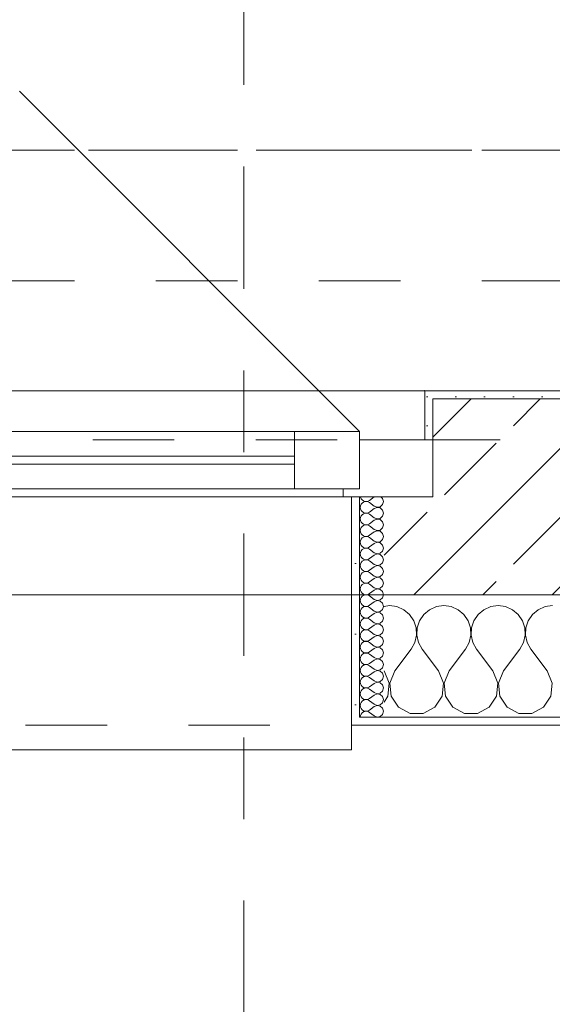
# Model space of a CAD drawing. Header units: metres. Extents: x -4 to 100, y -11 to 17.
# Tile 102 of 256: x 10.213 to 10.866, y -0.497 to 0.71. Entities that reach past the tile are written whole.
import ezdxf

# ---------------------------------------------------------------- set-up
doc = ezdxf.new("R2010")
doc.units = ezdxf.units.M
doc.header["$MEASUREMENT"] = 0
for name, pattern in [('Achse', [0.2, 0.1, -0.05, 0, -0.05]), ('Schnittlinie', [0.3, 0.15, -0.075, 0, -0.075]), ('Strichlinie doppelt', [0.546806, 0.264583, -0.105833, 0.070556, -0.105833]), ('Strichlinie eng', [0.115, 0.075, -0.04]), ('Untersicht', [0.1, 0.075, -0.025])]:
    doc.linetypes.add(name, pattern=pattern)
for name, color, linetype in [('152 - Bemaßung_ Beschriftung.Ausbau', 7, 'Continuous'), ('201a - Marker.Schnitt - optisch Grundriss', 7, 'Continuous'), ('451 - Universal.Achsen Raster', 7, 'Continuous'), ('603 - Struktur.Bodenplatte_ Decke Roh', 7, 'Continuous'), ('604 - Struktur.Wand Aussen', 7, 'Continuous'), ('608 - Struktur.Träger', 7, 'Continuous'), ('650 - Abdeckung.Fußboden Aufbau', 7, 'Continuous'), ('Neubau_653 - Abdeckung.TB Verkofferung', 7, 'Continuous')]:
    doc.layers.add(name, color=color, linetype=linetype)
doc.styles.add('ERSTELLTER_STIL_2', font='txt')
doc.dimstyles.new('ERSTELLTER_STIL__5', dxfattribs={"dimtxt": 0.1, "dimasz": 0.0532, "dimexe": 0.18, "dimexo": 0.0625, "dimgap": 0, "dimtad": 1, "dimtih": 1, "dimtoh": 1, "dimzin": 0, "dimdsep": 46, "dimtxsty": 'ERSTELLTER_STIL_2', "dimblk": 'ARROWHEAD_2', "dimblk1": 'ARROWHEAD_2', "dimblk2": 'ARROWHEAD_2', "dimcen": 0.09, "dimse1": 1, "dimse2": 1, "dimclrd": 7, "dimclre": 7, "dimclrt": 7, "dimazin": 0, "dimtfac": 1, "dimtdec": 4, "dimtmove": 0, "dimatfit": 3, "dimfxl": 1, "dimtolj": 1, "dimtzin": 0, "dimarcsym": 0})
pattern_1 = [(0, (0, 0), (0, 0.08660254), [0, -0.05]), (0, (0.025, 0.0433), (0, 0.08660254), [0, -0.05])]
pattern_2 = [(45, (0, 0), (-0.01767767, 0.01767767), [0, -0.025])]

# ---------------------------------------------------------------- blocks, each defined once
blk = doc.blocks.new('*X120')
at = {"layer": '604 - Struktur.Wand Aussen', "color": 7, "linetype": 'Continuous', "lineweight": 5}
for p, q in [((10.6667, -0.0083), (10.66, -0.0093)), ((10.6758, -0.0096), (10.6667, -0.0083)), ((10.6842, -0.0133), (10.6758, -0.0096)), ((10.7242, -0.0096), (10.7158, -0.0133)), ((10.7333, -0.0083), (10.7242, -0.0096)), ((10.7424, -0.0096), (10.7333, -0.0083)), ((10.7509, -0.0133), (10.7424, -0.0096)), ((10.7909, -0.0096), (10.7825, -0.0133)), ((10.8, -0.0083), (10.7909, -0.0096)), ((10.8091, -0.0096), (10.8, -0.0083)), ((10.8175, -0.0133), (10.8091, -0.0096)), ((10.8576, -0.0096), (10.8491, -0.0133)), ((10.8667, -0.0083), (10.8576, -0.0096)), ((10.6913, -0.0192), (10.6842, -0.0133)), ((10.6965, -0.0268), (10.6913, -0.0192)), ((10.7087, -0.0192), (10.7035, -0.0268)), ((10.7158, -0.0133), (10.7087, -0.0192)), ((10.7579, -0.0192), (10.7509, -0.0133)), ((10.7631, -0.0268), (10.7579, -0.0192)), ((10.7754, -0.0192), (10.7702, -0.0268)), ((10.7825, -0.0133), (10.7754, -0.0192)), ((10.8246, -0.0192), (10.8175, -0.0133)), ((10.8298, -0.0268), (10.8246, -0.0192)), ((10.8421, -0.0192), (10.8369, -0.0268)), ((10.8491, -0.0133), (10.8421, -0.0192)), ((10.6994, -0.0355), (10.6965, -0.0268)), ((10.6999, -0.0447), (10.6994, -0.0355)), ((10.7006, -0.0355), (10.7001, -0.0447)), ((10.7035, -0.0268), (10.7006, -0.0355)), ((10.7661, -0.0355), (10.7631, -0.0268)), ((10.7665, -0.0447), (10.7661, -0.0355)), ((10.7672, -0.0355), (10.7668, -0.0447)), ((10.7702, -0.0268), (10.7672, -0.0355)), ((10.8328, -0.0355), (10.8298, -0.0268)), ((10.8332, -0.0447), (10.8328, -0.0355)), ((10.8339, -0.0355), (10.8335, -0.0447)), ((10.8369, -0.0268), (10.8339, -0.0355)), ((10.6978, -0.0536), (10.6999, -0.0447)), ((10.7001, -0.0447), (10.7022, -0.0536)), ((10.7645, -0.0536), (10.7665, -0.0447)), ((10.7668, -0.0447), (10.7689, -0.0536)), ((10.8311, -0.0536), (10.8332, -0.0447)), ((10.8335, -0.0447), (10.8355, -0.0536)), ((10.6933, -0.0617), (10.6978, -0.0536)), ((10.7022, -0.0536), (10.7067, -0.0617)), ((10.76, -0.0617), (10.7645, -0.0536)), ((10.7689, -0.0536), (10.7733, -0.0617)), ((10.8267, -0.0617), (10.8311, -0.0536)), ((10.8355, -0.0536), (10.84, -0.0617)), ((10.6733, -0.0883), (10.6933, -0.0617)), ((10.7267, -0.0883), (10.7067, -0.0617)), ((10.74, -0.0883), (10.76, -0.0617)), ((10.7933, -0.0883), (10.7733, -0.0617)), ((10.8067, -0.0883), (10.8267, -0.0617)), ((10.86, -0.0883), (10.84, -0.0617)), ((10.6663, -0.1033), (10.66, -0.0883)), ((10.6733, -0.0883), (10.667, -0.1033)), ((10.733, -0.1033), (10.7267, -0.0883)), ((10.74, -0.0883), (10.7337, -0.1033)), ((10.7996, -0.1033), (10.7933, -0.0883)), ((10.8067, -0.0883), (10.8004, -0.1033)), ((10.8663, -0.1033), (10.86, -0.0883)), ((10.6648, -0.1195), (10.6663, -0.1033)), ((10.667, -0.1033), (10.6686, -0.1195)), ((10.7314, -0.1195), (10.733, -0.1033)), ((10.7337, -0.1033), (10.7352, -0.1195)), ((10.7981, -0.1195), (10.7996, -0.1033)), ((10.8004, -0.1033), (10.8019, -0.1195)), ((10.8648, -0.1195), (10.8663, -0.1033)), ((10.66, -0.1266), (10.6648, -0.1195)), ((10.6686, -0.1195), (10.6776, -0.133)), ((10.7224, -0.133), (10.7314, -0.1195)), ((10.7352, -0.1195), (10.7442, -0.133)), ((10.7891, -0.133), (10.7981, -0.1195)), ((10.8019, -0.1195), (10.8109, -0.133)), ((10.8558, -0.133), (10.8648, -0.1195)), ((10.6776, -0.133), (10.6919, -0.1407)), ((10.6919, -0.1407), (10.7081, -0.1407)), ((10.7081, -0.1407), (10.7224, -0.133)), ((10.7442, -0.133), (10.7585, -0.1407)), ((10.7585, -0.1407), (10.7748, -0.1407)), ((10.7748, -0.1407), (10.7891, -0.133)), ((10.8109, -0.133), (10.8252, -0.1407)), ((10.8252, -0.1407), (10.8415, -0.1407)), ((10.8415, -0.1407), (10.8558, -0.133))]:
    blk.add_line(p, q, dxfattribs=at)
blk = doc.blocks.new('*X150')
at = {"layer": '604 - Struktur.Wand Aussen', "color": 7, "linetype": 'Continuous', "lineweight": 5}
for p, q in [((10.6309, 0.125), (10.631, 0.1245)), ((10.631, 0.1245), (10.6318, 0.1227)), ((10.6318, 0.1227), (10.633, 0.1212)), ((10.633, 0.1212), (10.6347, 0.12)), ((10.6404, 0.1198), (10.6421, 0.1207)), ((10.6479, 0.125), (10.6421, 0.1207)), ((10.6582, 0.123), (10.6561, 0.125)), ((10.6593, 0.1193), (10.6582, 0.123)), ((10.631, 0.1141), (10.6307, 0.1121)), ((10.6307, 0.1121), (10.631, 0.1102)), ((10.6318, 0.1159), (10.631, 0.1141)), ((10.631, 0.1102), (10.6318, 0.1084)), ((10.633, 0.1174), (10.6318, 0.1159)), ((10.6347, 0.1185), (10.633, 0.1174)), ((10.6347, 0.12), (10.6365, 0.1194)), ((10.6365, 0.1192), (10.6347, 0.1185)), ((10.6365, 0.1194), (10.6385, 0.1193)), ((10.6385, 0.1193), (10.6365, 0.1192)), ((10.6385, 0.1193), (10.6404, 0.1198)), ((10.6404, 0.1188), (10.6385, 0.1193)), ((10.6421, 0.1179), (10.6404, 0.1188)), ((10.6479, 0.1136), (10.6421, 0.1179)), ((10.6479, 0.1107), (10.6421, 0.1064)), ((10.6479, 0.1136), (10.6515, 0.1122)), ((10.6515, 0.1121), (10.6479, 0.1107)), ((10.6515, 0.1122), (10.6553, 0.1129)), ((10.6553, 0.1114), (10.6515, 0.1121)), ((10.6553, 0.1129), (10.6582, 0.1155)), ((10.6582, 0.1088), (10.6553, 0.1114)), ((10.6582, 0.1155), (10.6593, 0.1193)), ((10.6593, 0.105), (10.6582, 0.1088)), ((10.631, 0.0998), (10.6307, 0.0979)), ((10.6307, 0.0979), (10.631, 0.0959)), ((10.6318, 0.1016), (10.631, 0.0998)), ((10.6318, 0.1084), (10.633, 0.1069)), ((10.633, 0.1031), (10.6318, 0.1016)), ((10.633, 0.1069), (10.6347, 0.1058)), ((10.6347, 0.1042), (10.633, 0.1031)), ((10.6347, 0.1058), (10.6365, 0.1051)), ((10.6365, 0.1049), (10.6347, 0.1042)), ((10.6365, 0.1051), (10.6385, 0.105)), ((10.6385, 0.105), (10.6365, 0.1049)), ((10.6385, 0.105), (10.6404, 0.1055)), ((10.6404, 0.1045), (10.6385, 0.105)), ((10.6404, 0.1055), (10.6421, 0.1064)), ((10.6421, 0.1036), (10.6404, 0.1045)), ((10.6479, 0.0993), (10.6421, 0.1036)), ((10.6479, 0.0993), (10.6515, 0.0979)), ((10.6515, 0.0978), (10.6479, 0.0964)), ((10.6515, 0.0979), (10.6553, 0.0986)), ((10.6553, 0.0971), (10.6515, 0.0978)), ((10.6553, 0.0986), (10.6582, 0.1012)), ((10.6582, 0.0945), (10.6553, 0.0971)), ((10.6582, 0.1012), (10.6593, 0.105)), ((10.631, 0.0855), (10.6307, 0.0836)), ((10.631, 0.0959), (10.6318, 0.0941)), ((10.6318, 0.0873), (10.631, 0.0855)), ((10.6318, 0.0941), (10.633, 0.0926)), ((10.633, 0.0888), (10.6318, 0.0873)), ((10.633, 0.0926), (10.6347, 0.0915)), ((10.6347, 0.09), (10.633, 0.0888)), ((10.6347, 0.0915), (10.6365, 0.0908)), ((10.6365, 0.0906), (10.6347, 0.09)), ((10.6365, 0.0908), (10.6385, 0.0907)), ((10.6385, 0.0907), (10.6365, 0.0906)), ((10.6385, 0.0907), (10.6404, 0.0912)), ((10.6404, 0.0902), (10.6385, 0.0907)), ((10.6404, 0.0912), (10.6421, 0.0921)), ((10.6421, 0.0893), (10.6404, 0.0902)), ((10.6479, 0.0964), (10.6421, 0.0921)), ((10.6479, 0.085), (10.6421, 0.0893)), ((10.6479, 0.085), (10.6515, 0.0836)), ((10.6553, 0.0843), (10.6582, 0.087)), ((10.6593, 0.0907), (10.6582, 0.0945)), ((10.6582, 0.087), (10.6593, 0.0907)), ((10.6307, 0.0836), (10.631, 0.0816)), ((10.631, 0.0816), (10.6318, 0.0798)), ((10.6318, 0.073), (10.631, 0.0712)), ((10.6318, 0.0798), (10.633, 0.0783)), ((10.633, 0.0746), (10.6318, 0.073)), ((10.633, 0.0783), (10.6347, 0.0772)), ((10.6347, 0.0757), (10.633, 0.0746)), ((10.6347, 0.0772), (10.6365, 0.0766)), ((10.6365, 0.0763), (10.6347, 0.0757)), ((10.6365, 0.0766), (10.6385, 0.0765)), ((10.6385, 0.0764), (10.6365, 0.0763)), ((10.6385, 0.0765), (10.6404, 0.0769)), ((10.6404, 0.076), (10.6385, 0.0764)), ((10.6404, 0.0769), (10.6421, 0.0779)), ((10.6421, 0.075), (10.6404, 0.076)), ((10.6479, 0.0821), (10.6421, 0.0779)), ((10.6479, 0.0707), (10.6421, 0.075)), ((10.6515, 0.0835), (10.6479, 0.0821)), ((10.6515, 0.0836), (10.6553, 0.0843)), ((10.6553, 0.0828), (10.6515, 0.0835)), ((10.6582, 0.0802), (10.6553, 0.0828)), ((10.6553, 0.07), (10.6582, 0.0727)), ((10.6593, 0.0764), (10.6582, 0.0802)), ((10.6582, 0.0727), (10.6593, 0.0764)), ((10.631, 0.0712), (10.6307, 0.0693)), ((10.6307, 0.0693), (10.631, 0.0673)), ((10.631, 0.0673), (10.6318, 0.0655)), ((10.6318, 0.0655), (10.633, 0.064)), ((10.633, 0.064), (10.6347, 0.0629)), ((10.6347, 0.0614), (10.633, 0.0603)), ((10.6347, 0.0629), (10.6365, 0.0623)), ((10.6365, 0.062), (10.6347, 0.0614)), ((10.6365, 0.0623), (10.6385, 0.0622)), ((10.6385, 0.0621), (10.6365, 0.062)), ((10.6385, 0.0622), (10.6404, 0.0626)), ((10.6404, 0.0617), (10.6385, 0.0621)), ((10.6404, 0.0626), (10.6421, 0.0636)), ((10.6421, 0.0607), (10.6404, 0.0617)), ((10.6479, 0.0679), (10.6421, 0.0636)), ((10.6479, 0.0564), (10.6421, 0.0607)), ((10.6479, 0.0707), (10.6515, 0.0693)), ((10.6515, 0.0693), (10.6479, 0.0679)), ((10.6515, 0.0693), (10.6553, 0.07)), ((10.6553, 0.0685), (10.6515, 0.0693)), ((10.6582, 0.0659), (10.6553, 0.0685)), ((10.6593, 0.0621), (10.6582, 0.0659)), ((10.6582, 0.0584), (10.6593, 0.0621)), ((10.631, 0.057), (10.6307, 0.055)), ((10.6307, 0.055), (10.631, 0.053)), ((10.6318, 0.0588), (10.631, 0.057)), ((10.631, 0.053), (10.6318, 0.0512)), ((10.633, 0.0603), (10.6318, 0.0588)), ((10.6318, 0.0512), (10.633, 0.0497)), ((10.633, 0.0497), (10.6347, 0.0486)), ((10.6347, 0.0486), (10.6365, 0.048)), ((10.6385, 0.0479), (10.6404, 0.0483)), ((10.6404, 0.0483), (10.6421, 0.0493)), ((10.6479, 0.0536), (10.6421, 0.0493)), ((10.6479, 0.0564), (10.6515, 0.055)), ((10.6515, 0.055), (10.6479, 0.0536)), ((10.6515, 0.055), (10.6553, 0.0558)), ((10.6553, 0.0542), (10.6515, 0.055)), ((10.6553, 0.0558), (10.6582, 0.0584)), ((10.6582, 0.0516), (10.6553, 0.0542)), ((10.6593, 0.0479), (10.6582, 0.0516)), ((10.631, 0.0427), (10.6307, 0.0407)), ((10.6307, 0.0407), (10.631, 0.0388)), ((10.6318, 0.0445), (10.631, 0.0427)), ((10.631, 0.0388), (10.6318, 0.037)), ((10.633, 0.046), (10.6318, 0.0445)), ((10.6318, 0.037), (10.633, 0.0354)), ((10.6347, 0.0471), (10.633, 0.046)), ((10.6365, 0.0477), (10.6347, 0.0471)), ((10.6365, 0.048), (10.6385, 0.0479)), ((10.6385, 0.0478), (10.6365, 0.0477)), ((10.6404, 0.0474), (10.6385, 0.0478)), ((10.6421, 0.0464), (10.6404, 0.0474)), ((10.6479, 0.0421), (10.6421, 0.0464)), ((10.6479, 0.0393), (10.6421, 0.035)), ((10.6479, 0.0421), (10.6515, 0.0407)), ((10.6515, 0.0407), (10.6479, 0.0393)), ((10.6515, 0.0407), (10.6553, 0.0415)), ((10.6553, 0.04), (10.6515, 0.0407)), ((10.6553, 0.0415), (10.6582, 0.0441)), ((10.6582, 0.0373), (10.6553, 0.04)), ((10.6582, 0.0441), (10.6593, 0.0479)), ((10.6593, 0.0336), (10.6582, 0.0373)), ((10.631, 0.0284), (10.6307, 0.0264)), ((10.6307, 0.0264), (10.631, 0.0245)), ((10.6318, 0.0302), (10.631, 0.0284)), ((10.631, 0.0245), (10.6318, 0.0227)), ((10.633, 0.0317), (10.6318, 0.0302)), ((10.633, 0.0354), (10.6347, 0.0343)), ((10.6347, 0.0328), (10.633, 0.0317)), ((10.6347, 0.0343), (10.6365, 0.0337)), ((10.6365, 0.0334), (10.6347, 0.0328)), ((10.6365, 0.0337), (10.6385, 0.0336)), ((10.6385, 0.0335), (10.6365, 0.0334)), ((10.6385, 0.0336), (10.6404, 0.034)), ((10.6404, 0.0331), (10.6385, 0.0335)), ((10.6404, 0.034), (10.6421, 0.035)), ((10.6421, 0.0321), (10.6404, 0.0331)), ((10.6479, 0.0279), (10.6421, 0.0321)), ((10.6479, 0.025), (10.6421, 0.0207)), ((10.6479, 0.0279), (10.6515, 0.0265)), ((10.6515, 0.0264), (10.6479, 0.025)), ((10.6515, 0.0265), (10.6553, 0.0272)), ((10.6553, 0.0257), (10.6515, 0.0264)), ((10.6553, 0.0272), (10.6582, 0.0298)), ((10.6582, 0.023), (10.6553, 0.0257)), ((10.6582, 0.0298), (10.6593, 0.0336)), ((10.631, 0.0141), (10.6307, 0.0121)), ((10.6307, 0.0121), (10.631, 0.0102)), ((10.6318, 0.0159), (10.631, 0.0141)), ((10.6318, 0.0227), (10.633, 0.0212)), ((10.633, 0.0174), (10.6318, 0.0159)), ((10.633, 0.0212), (10.6347, 0.02)), ((10.6347, 0.0185), (10.633, 0.0174)), ((10.6347, 0.02), (10.6365, 0.0194)), ((10.6365, 0.0192), (10.6347, 0.0185)), ((10.6365, 0.0194), (10.6385, 0.0193)), ((10.6385, 0.0193), (10.6365, 0.0192)), ((10.6385, 0.0193), (10.6404, 0.0198)), ((10.6404, 0.0188), (10.6385, 0.0193)), ((10.6404, 0.0198), (10.6421, 0.0207)), ((10.6421, 0.0179), (10.6404, 0.0188)), ((10.6479, 0.0136), (10.6421, 0.0179)), ((10.6479, 0.0136), (10.6515, 0.0122)), ((10.6515, 0.0121), (10.6479, 0.0107)), ((10.6515, 0.0122), (10.6553, 0.0129)), ((10.6553, 0.0114), (10.6515, 0.0121)), ((10.6553, 0.0129), (10.6582, 0.0155)), ((10.6593, 0.0193), (10.6582, 0.023)), ((10.6582, 0.0155), (10.6593, 0.0193)), ((10.631, 0.0102), (10.6318, 0.0084)), ((10.6318, 0.0016), (10.631, -0.0002)), ((10.6318, 0.0084), (10.633, 0.0069)), ((10.633, 0.0031), (10.6318, 0.0016)), ((10.633, 0.0069), (10.6347, 0.0058)), ((10.6347, 0.0042), (10.633, 0.0031)), ((10.6347, 0.0058), (10.6365, 0.0051)), ((10.6365, 0.0049), (10.6347, 0.0042)), ((10.6365, 0.0051), (10.6385, 0.005)), ((10.6385, 0.005), (10.6365, 0.0049)), ((10.6385, 0.005), (10.6404, 0.0055)), ((10.6404, 0.0045), (10.6385, 0.005)), ((10.6404, 0.0055), (10.6421, 0.0064)), ((10.6421, 0.0036), (10.6404, 0.0045)), ((10.6479, 0.0107), (10.6421, 0.0064)), ((10.6479, -0.0007), (10.6421, 0.0036)), ((10.6582, 0.0088), (10.6553, 0.0114)), ((10.6553, -0.0014), (10.6582, 0.0012)), ((10.6593, 0.005), (10.6582, 0.0088)), ((10.6582, 0.0012), (10.6593, 0.005)), ((10.631, -0.0002), (10.6307, -0.0021)), ((10.6307, -0.0021), (10.631, -0.0041)), ((10.631, -0.0041), (10.6318, -0.0059)), ((10.6318, -0.0059), (10.633, -0.0074)), ((10.633, -0.0112), (10.6318, -0.0127)), ((10.633, -0.0074), (10.6347, -0.0085)), ((10.6347, -0.01), (10.633, -0.0112)), ((10.6347, -0.0085), (10.6365, -0.0092)), ((10.6365, -0.0094), (10.6347, -0.01)), ((10.6365, -0.0092), (10.6385, -0.0093)), ((10.6385, -0.0093), (10.6365, -0.0094)), ((10.6385, -0.0093), (10.6404, -0.0088)), ((10.6404, -0.0098), (10.6385, -0.0093)), ((10.6404, -0.0088), (10.6421, -0.0079)), ((10.6421, -0.0107), (10.6404, -0.0098)), ((10.6479, -0.0036), (10.6421, -0.0079)), ((10.6479, -0.015), (10.6421, -0.0107)), ((10.6479, -0.0007), (10.6515, -0.0021)), ((10.6515, -0.0022), (10.6479, -0.0036)), ((10.6515, -0.0021), (10.6553, -0.0014)), ((10.6553, -0.0029), (10.6515, -0.0022)), ((10.6582, -0.0055), (10.6553, -0.0029)), ((10.6593, -0.0093), (10.6582, -0.0055)), ((10.6582, -0.013), (10.6593, -0.0093)), ((10.631, -0.0145), (10.6307, -0.0164)), ((10.6307, -0.0164), (10.631, -0.0184)), ((10.6318, -0.0127), (10.631, -0.0145)), ((10.631, -0.0184), (10.6318, -0.0202)), ((10.6318, -0.0202), (10.633, -0.0217)), ((10.633, -0.0217), (10.6347, -0.0228)), ((10.6347, -0.0228), (10.6365, -0.0234)), ((10.6365, -0.0237), (10.6347, -0.0243)), ((10.6365, -0.0234), (10.6385, -0.0235)), ((10.6385, -0.0236), (10.6365, -0.0237)), ((10.6385, -0.0235), (10.6404, -0.0231)), ((10.6404, -0.024), (10.6385, -0.0236)), ((10.6404, -0.0231), (10.6421, -0.0221)), ((10.6421, -0.025), (10.6404, -0.024)), ((10.6479, -0.0179), (10.6421, -0.0221)), ((10.6479, -0.015), (10.6515, -0.0164)), ((10.6515, -0.0165), (10.6479, -0.0179)), ((10.6515, -0.0164), (10.6553, -0.0157)), ((10.6553, -0.0172), (10.6515, -0.0165)), ((10.6553, -0.0157), (10.6582, -0.013)), ((10.6582, -0.0198), (10.6553, -0.0172)), ((10.6593, -0.0236), (10.6582, -0.0198)), ((10.6582, -0.0273), (10.6593, -0.0236)), ((10.631, -0.0288), (10.6307, -0.0307)), ((10.6307, -0.0307), (10.631, -0.0327)), ((10.6318, -0.027), (10.631, -0.0288)), ((10.631, -0.0327), (10.6318, -0.0345)), ((10.633, -0.0254), (10.6318, -0.027)), ((10.6318, -0.0345), (10.633, -0.036)), ((10.6347, -0.0243), (10.633, -0.0254)), ((10.633, -0.036), (10.6347, -0.0371)), ((10.6479, -0.0293), (10.6421, -0.025)), ((10.6479, -0.0321), (10.6421, -0.0364)), ((10.6479, -0.0293), (10.6515, -0.0307)), ((10.6515, -0.0307), (10.6479, -0.0321)), ((10.6515, -0.0307), (10.6553, -0.03)), ((10.6553, -0.0315), (10.6515, -0.0307)), ((10.6553, -0.03), (10.6582, -0.0273)), ((10.6582, -0.0341), (10.6553, -0.0315)), ((10.6593, -0.0379), (10.6582, -0.0341)), ((10.631, -0.043), (10.6307, -0.045)), ((10.6307, -0.045), (10.631, -0.047)), ((10.6318, -0.0412), (10.631, -0.043)), ((10.631, -0.047), (10.6318, -0.0488)), ((10.633, -0.0397), (10.6318, -0.0412)), ((10.6347, -0.0386), (10.633, -0.0397)), ((10.6347, -0.0371), (10.6365, -0.0377)), ((10.6365, -0.038), (10.6347, -0.0386)), ((10.6365, -0.0377), (10.6385, -0.0378)), ((10.6385, -0.0379), (10.6365, -0.038)), ((10.6385, -0.0378), (10.6404, -0.0374)), ((10.6404, -0.0383), (10.6385, -0.0379)), ((10.6404, -0.0374), (10.6421, -0.0364)), ((10.6421, -0.0393), (10.6404, -0.0383)), ((10.6479, -0.0436), (10.6421, -0.0393)), ((10.6479, -0.0464), (10.6421, -0.0507)), ((10.6479, -0.0436), (10.6515, -0.045)), ((10.6515, -0.045), (10.6479, -0.0464)), ((10.6515, -0.045), (10.6553, -0.0442)), ((10.6553, -0.0458), (10.6515, -0.045)), ((10.6553, -0.0442), (10.6582, -0.0416)), ((10.6582, -0.0484), (10.6553, -0.0458)), ((10.6582, -0.0416), (10.6593, -0.0379)), ((10.631, -0.0573), (10.6307, -0.0593)), ((10.6307, -0.0593), (10.631, -0.0612)), ((10.6318, -0.0555), (10.631, -0.0573)), ((10.6318, -0.0488), (10.633, -0.0503)), ((10.633, -0.054), (10.6318, -0.0555)), ((10.633, -0.0503), (10.6347, -0.0514)), ((10.6347, -0.0529), (10.633, -0.054)), ((10.6347, -0.0514), (10.6365, -0.052)), ((10.6365, -0.0523), (10.6347, -0.0529)), ((10.6365, -0.052), (10.6385, -0.0521)), ((10.6385, -0.0522), (10.6365, -0.0523)), ((10.6385, -0.0521), (10.6404, -0.0517)), ((10.6404, -0.0526), (10.6385, -0.0522)), ((10.6404, -0.0517), (10.6421, -0.0507)), ((10.6421, -0.0536), (10.6404, -0.0526)), ((10.6479, -0.0579), (10.6421, -0.0536)), ((10.6479, -0.0579), (10.6515, -0.0593)), ((10.6515, -0.0593), (10.6479, -0.0607)), ((10.6515, -0.0593), (10.6553, -0.0585)), ((10.6553, -0.06), (10.6515, -0.0593)), ((10.6553, -0.0585), (10.6582, -0.0559)), ((10.6582, -0.0627), (10.6553, -0.06)), ((10.6593, -0.0521), (10.6582, -0.0484)), ((10.6582, -0.0559), (10.6593, -0.0521)), ((10.631, -0.0716), (10.6307, -0.0736)), ((10.631, -0.0612), (10.6318, -0.063)), ((10.6318, -0.0698), (10.631, -0.0716)), ((10.6318, -0.063), (10.633, -0.0646)), ((10.633, -0.0683), (10.6318, -0.0698)), ((10.633, -0.0646), (10.6347, -0.0657)), ((10.6347, -0.0672), (10.633, -0.0683)), ((10.6347, -0.0657), (10.6365, -0.0663)), ((10.6365, -0.0666), (10.6347, -0.0672)), ((10.6365, -0.0663), (10.6385, -0.0664)), ((10.6385, -0.0665), (10.6365, -0.0666)), ((10.6385, -0.0664), (10.6404, -0.066)), ((10.6404, -0.0669), (10.6385, -0.0665)), ((10.6404, -0.066), (10.6421, -0.065)), ((10.6421, -0.0679), (10.6404, -0.0669)), ((10.6479, -0.0607), (10.6421, -0.065)), ((10.6479, -0.0721), (10.6421, -0.0679)), ((10.6479, -0.0721), (10.6515, -0.0735)), ((10.6553, -0.0728), (10.6582, -0.0702)), ((10.6593, -0.0664), (10.6582, -0.0627)), ((10.6582, -0.0702), (10.6593, -0.0664)), ((10.6307, -0.0736), (10.631, -0.0755)), ((10.631, -0.0755), (10.6318, -0.0773)), ((10.6318, -0.0841), (10.631, -0.0859)), ((10.6318, -0.0773), (10.633, -0.0788)), ((10.633, -0.0826), (10.6318, -0.0841)), ((10.633, -0.0788), (10.6347, -0.08)), ((10.6347, -0.0815), (10.633, -0.0826)), ((10.6347, -0.08), (10.6365, -0.0806)), ((10.6365, -0.0808), (10.6347, -0.0815)), ((10.6365, -0.0806), (10.6385, -0.0807)), ((10.6385, -0.0807), (10.6365, -0.0808)), ((10.6385, -0.0807), (10.6404, -0.0802)), ((10.6404, -0.0812), (10.6385, -0.0807)), ((10.6404, -0.0802), (10.6421, -0.0793)), ((10.6421, -0.0821), (10.6404, -0.0812)), ((10.6479, -0.075), (10.6421, -0.0793)), ((10.6479, -0.0864), (10.6421, -0.0821)), ((10.6515, -0.0736), (10.6479, -0.075)), ((10.6515, -0.0735), (10.6553, -0.0728)), ((10.6553, -0.0743), (10.6515, -0.0736)), ((10.6582, -0.077), (10.6553, -0.0743)), ((10.6553, -0.0871), (10.6582, -0.0845)), ((10.6593, -0.0807), (10.6582, -0.077)), ((10.6582, -0.0845), (10.6593, -0.0807)), ((10.631, -0.0859), (10.6307, -0.0879)), ((10.6307, -0.0879), (10.631, -0.0898)), ((10.631, -0.0898), (10.6318, -0.0916)), ((10.6318, -0.0916), (10.633, -0.0931)), ((10.633, -0.0931), (10.6347, -0.0942)), ((10.6347, -0.0958), (10.633, -0.0969)), ((10.6347, -0.0942), (10.6365, -0.0949)), ((10.6365, -0.0951), (10.6347, -0.0958)), ((10.6365, -0.0949), (10.6385, -0.095)), ((10.6385, -0.095), (10.6365, -0.0951)), ((10.6385, -0.095), (10.6404, -0.0945)), ((10.6404, -0.0955), (10.6385, -0.095)), ((10.6404, -0.0945), (10.6421, -0.0936)), ((10.6421, -0.0964), (10.6404, -0.0955)), ((10.6479, -0.0893), (10.6421, -0.0936)), ((10.6479, -0.1007), (10.6421, -0.0964)), ((10.6479, -0.0864), (10.6515, -0.0878)), ((10.6515, -0.0879), (10.6479, -0.0893)), ((10.6515, -0.0878), (10.6553, -0.0871)), ((10.6553, -0.0886), (10.6515, -0.0879)), ((10.6582, -0.0912), (10.6553, -0.0886)), ((10.6593, -0.095), (10.6582, -0.0912)), ((10.6582, -0.0988), (10.6593, -0.095)), ((10.631, -0.1002), (10.6307, -0.1021)), ((10.6307, -0.1021), (10.631, -0.1041)), ((10.6318, -0.0984), (10.631, -0.1002)), ((10.631, -0.1041), (10.6318, -0.1059)), ((10.633, -0.0969), (10.6318, -0.0984)), ((10.6318, -0.1059), (10.633, -0.1074)), ((10.633, -0.1074), (10.6347, -0.1085)), ((10.6347, -0.1085), (10.6365, -0.1092)), ((10.6404, -0.1088), (10.6421, -0.1079)), ((10.6479, -0.1036), (10.6421, -0.1079)), ((10.6479, -0.1007), (10.6515, -0.1021)), ((10.6515, -0.1022), (10.6479, -0.1036)), ((10.6515, -0.1021), (10.6553, -0.1014)), ((10.6553, -0.1029), (10.6515, -0.1022)), ((10.6553, -0.1014), (10.6582, -0.0988)), ((10.6582, -0.1055), (10.6553, -0.1029)), ((10.6593, -0.1093), (10.6582, -0.1055)), ((10.631, -0.1145), (10.6307, -0.1164)), ((10.6307, -0.1164), (10.631, -0.1184)), ((10.6318, -0.1127), (10.631, -0.1145)), ((10.631, -0.1184), (10.6318, -0.1202)), ((10.633, -0.1112), (10.6318, -0.1127)), ((10.6318, -0.1202), (10.633, -0.1217)), ((10.6347, -0.11), (10.633, -0.1112)), ((10.6365, -0.1094), (10.6347, -0.11)), ((10.6365, -0.1092), (10.6385, -0.1093)), ((10.6385, -0.1093), (10.6365, -0.1094)), ((10.6385, -0.1093), (10.6404, -0.1088)), ((10.6404, -0.1098), (10.6385, -0.1093)), ((10.6421, -0.1107), (10.6404, -0.1098)), ((10.6479, -0.115), (10.6421, -0.1107)), ((10.6479, -0.1179), (10.6421, -0.1221)), ((10.6479, -0.115), (10.6515, -0.1164)), ((10.6515, -0.1165), (10.6479, -0.1179)), ((10.6515, -0.1164), (10.6553, -0.1157)), ((10.6553, -0.1172), (10.6515, -0.1165)), ((10.6553, -0.1157), (10.6582, -0.113)), ((10.6582, -0.1198), (10.6553, -0.1172)), ((10.6582, -0.113), (10.6593, -0.1093)), ((10.6593, -0.1236), (10.6582, -0.1198)), ((10.631, -0.1288), (10.6307, -0.1307)), ((10.6307, -0.1307), (10.631, -0.1327)), ((10.6318, -0.127), (10.631, -0.1288)), ((10.631, -0.1327), (10.6318, -0.1345)), ((10.633, -0.1254), (10.6318, -0.127)), ((10.633, -0.1217), (10.6347, -0.1228)), ((10.6347, -0.1243), (10.633, -0.1254)), ((10.6347, -0.1228), (10.6365, -0.1234)), ((10.6365, -0.1237), (10.6347, -0.1243)), ((10.6365, -0.1234), (10.6385, -0.1235)), ((10.6385, -0.1236), (10.6365, -0.1237)), ((10.6385, -0.1235), (10.6404, -0.1231)), ((10.6404, -0.124), (10.6385, -0.1236)), ((10.6404, -0.1231), (10.6421, -0.1221)), ((10.6421, -0.125), (10.6404, -0.124)), ((10.6479, -0.1293), (10.6421, -0.125)), ((10.6479, -0.1321), (10.6421, -0.1364)), ((10.6479, -0.1293), (10.6515, -0.1307)), ((10.6515, -0.1307), (10.6479, -0.1321)), ((10.6515, -0.1307), (10.6553, -0.13)), ((10.6553, -0.1315), (10.6515, -0.1307)), ((10.6553, -0.13), (10.6582, -0.1273)), ((10.6582, -0.1341), (10.6553, -0.1315)), ((10.6582, -0.1273), (10.6593, -0.1236)), ((10.631, -0.143), (10.6307, -0.145)), ((10.6318, -0.1412), (10.631, -0.143)), ((10.6318, -0.1345), (10.633, -0.136)), ((10.633, -0.1397), (10.6318, -0.1412)), ((10.633, -0.136), (10.6347, -0.1371)), ((10.6347, -0.1386), (10.633, -0.1397)), ((10.6347, -0.1371), (10.6365, -0.1377)), ((10.6365, -0.138), (10.6347, -0.1386)), ((10.6365, -0.1377), (10.6385, -0.1378)), ((10.6385, -0.1379), (10.6365, -0.138)), ((10.6385, -0.1378), (10.6404, -0.1374)), ((10.6404, -0.1383), (10.6385, -0.1379)), ((10.6404, -0.1374), (10.6421, -0.1364)), ((10.6421, -0.1393), (10.6404, -0.1383)), ((10.6479, -0.1436), (10.6421, -0.1393)), ((10.6479, -0.1436), (10.6515, -0.145)), ((10.6515, -0.145), (10.6553, -0.1442)), ((10.6553, -0.1442), (10.6582, -0.1416)), ((10.6593, -0.1379), (10.6582, -0.1341)), ((10.6582, -0.1416), (10.6593, -0.1379))]:
    blk.add_line(p, q, dxfattribs=at)
blk = doc.blocks.new('*D446')
at = {"layer": '152 - Bemaßung_ Beschriftung.Ausbau', "color": 7, "linetype": 'Continuous', "lineweight": 5}
for p, q in [((7.12, -4.1125), (7.12, -4.0075)), ((8.32, -4.1125), (8.32, -4.0075)), ((7.1402, -4.025), (7.0998, -4.095)), ((8.3402, -4.025), (8.2998, -4.095)), ((4.72, -4.06), (7.12, -4.06)), ((7.12, -4.06), (8.32, -4.06)), ((8.32, -4.06), (10.72, -4.06))]:
    blk.add_line(p, q, dxfattribs=at)
at = {"layer": '152 - Bemaßung_ Beschriftung.Ausbau', "color": 7, "lineweight": 5, "insert": (7.587, -4.04), "char_height": 0.1, "attachment_point": 7, "style": 'ERSTELLTER_STIL_2'}
blk.add_mtext('\\A1;{\\pql;\\fArial|b0|i0|c0|p38;1,20}', dxfattribs=at)
blk = doc.blocks.new('ARROWHEAD_2')
at = {"color": 0, "linetype": 'Continuous', "lineweight": 0}
for p, q in [((-0.378, -0.655), (0.378, 0.655)), ((0, 0), (-1, 0))]:
    blk.add_line(p, q, dxfattribs=at)
blk = doc.blocks.new('*D447')
at = {"layer": '152 - Bemaßung_ Beschriftung.Ausbau', "color": 7, "linetype": 'Continuous', "lineweight": 5}
for p, q in [((8.3402, -4.025), (8.2998, -4.095)), ((10.7402, -4.025), (10.6998, -4.095)), ((8.32, -4.06), (10.72, -4.06))]:
    blk.add_line(p, q, dxfattribs=at)
at = {"layer": '152 - Bemaßung_ Beschriftung.Ausbau', "color": 7, "lineweight": 5, "char_height": 0.1, "attachment_point": 7, "style": 'ERSTELLTER_STIL_2'}
for s, insert in [('\\A1;{\\pql;\\fArial|b0|i0|c0|p38;2,40}', (9.387, -4.04)), ('\\A1;{\\pql;\\fArial|b0|i0|c0|p38;2,01}', (9.387, -4.18))]:
    blk.add_mtext(s, dxfattribs=dict(at, insert=insert))
blk = doc.blocks.new('*D448')
at = {"layer": '152 - Bemaßung_ Beschriftung.Ausbau', "color": 7, "linetype": 'Continuous', "lineweight": 5}
for p, q in [((10.72, -4.1125), (10.72, -4.0075)), ((11.92, -4.1125), (11.92, -4.0075)), ((10.7402, -4.025), (10.6998, -4.095)), ((11.9402, -4.025), (11.8998, -4.095)), ((8.32, -4.06), (10.72, -4.06)), ((10.72, -4.06), (11.92, -4.06)), ((11.92, -4.06), (14.32, -4.06))]:
    blk.add_line(p, q, dxfattribs=at)
at = {"layer": '152 - Bemaßung_ Beschriftung.Ausbau', "color": 7, "lineweight": 5, "insert": (11.187, -4.04), "char_height": 0.1, "attachment_point": 7, "style": 'ERSTELLTER_STIL_2'}
blk.add_mtext('\\A1;{\\pql;\\fArial|b0|i0|c0|p38;1,20}', dxfattribs=at)
blk = doc.blocks.new('*D482')
at = {"layer": '152 - Bemaßung_ Beschriftung.Ausbau', "color": 7, "linetype": 'Continuous', "lineweight": 5}
for p, q in [((7.655, -4.6125), (7.655, -4.5075)), ((7.805, -4.6125), (7.805, -4.5075)), ((7.6752, -4.525), (7.6348, -4.595)), ((7.8252, -4.525), (7.7848, -4.595)), ((4.195, -4.56), (7.655, -4.56)), ((7.655, -4.56), (7.805, -4.56)), ((7.805, -4.56), (11.245, -4.56))]:
    blk.add_line(p, q, dxfattribs=at)
blk = doc.blocks.new('*D483')
at = {"layer": '152 - Bemaßung_ Beschriftung.Ausbau', "color": 7, "linetype": 'Continuous', "lineweight": 5}
for p, q in [((7.8252, -4.525), (7.7848, -4.595)), ((11.2652, -4.525), (11.2248, -4.595)), ((7.805, -4.56), (11.245, -4.56))]:
    blk.add_line(p, q, dxfattribs=at)
at = {"layer": '152 - Bemaßung_ Beschriftung.Ausbau', "color": 7, "lineweight": 5, "char_height": 0.1, "attachment_point": 7, "style": 'ERSTELLTER_STIL_2'}
for s, insert in [('\\A1;{\\pql;\\fArial|b0|i0|c0|p38;3,44}', (9.3161, -4.54)), ('\\A1;{\\pql;\\fArial|b0|i0|c0|p38;15}', (11.073, -4.54))]:
    blk.add_mtext(s, dxfattribs=dict(at, insert=insert))
blk = doc.blocks.new('*D484')
at = {"layer": '152 - Bemaßung_ Beschriftung.Ausbau', "color": 7, "linetype": 'Continuous', "lineweight": 5}
for p, q in [((11.245, -4.6125), (11.245, -4.5075)), ((11.2652, -4.525), (11.2248, -4.595)), ((11.4152, -4.525), (11.3748, -4.595)), ((7.805, -4.56), (11.245, -4.56)), ((11.245, -4.56), (11.395, -4.56))]:
    blk.add_line(p, q, dxfattribs=at)
blk = doc.blocks.new('*D526')
at = {"layer": '152 - Bemaßung_ Beschriftung.Ausbau', "color": 7, "linetype": 'Continuous', "lineweight": 5}
for p, q in [((7.88, -5.1125), (7.88, -5.0075)), ((11.18, -5.1125), (11.18, -5.0075)), ((7.9002, -5.025), (7.8598, -5.095)), ((11.2002, -5.025), (11.1598, -5.095)), ((7.58, -5.06), (7.88, -5.06)), ((7.88, -5.06), (11.18, -5.06)), ((11.18, -5.06), (11.48, -5.06))]:
    blk.add_line(p, q, dxfattribs=at)
at = {"layer": '152 - Bemaßung_ Beschriftung.Ausbau', "color": 7, "lineweight": 5, "insert": (9.397, -5.04), "char_height": 0.1, "attachment_point": 7, "style": 'ERSTELLTER_STIL_2'}
blk.add_mtext('\\A1;{\\pql;\\fArial|b0|i0|c0|p38;3,30}', dxfattribs=at)
blk = doc.blocks.new('*D562')
at = {"layer": '152 - Bemaßung_ Beschriftung.Ausbau', "color": 7, "linetype": 'Continuous', "lineweight": 5}
for p, q in [((-0.165, -6.1125), (-0.165, -6.0075)), ((62.425, -6.1125), (62.425, -6.0075)), ((-0.1448, -6.025), (-0.1852, -6.095)), ((62.4048, -6.095), (62.4452, -6.025)), ((-0.1992, -6.06), (-0.165, -6.06)), ((-0.165, -6.06), (62.425, -6.06)), ((62.425, -6.06), (62.4593, -6.06))]:
    blk.add_line(p, q, dxfattribs=at)
at = {"layer": '152 - Bemaßung_ Beschriftung.Ausbau', "color": 7, "lineweight": 5, "insert": (30.959, -6.04), "char_height": 0.1, "attachment_point": 7, "style": 'ERSTELLTER_STIL_2'}
blk.add_mtext('\\A1;{\\pql;\\fArial|b0|i0|c0|p38;62,59}', dxfattribs=at)
blk = doc.blocks.new('*D747')
at = {"layer": '152 - Bemaßung_ Beschriftung.Ausbau', "color": 7, "linetype": 'Continuous', "lineweight": 5}
for p, q in [((-0.165, -5.6125), (-0.165, -5.5075)), ((43.74, -5.6125), (43.74, -5.5075)), ((-0.1448, -5.525), (-0.1852, -5.595)), ((43.7602, -5.525), (43.7198, -5.595)), ((-0.1992, -5.56), (-0.165, -5.56)), ((-0.165, -5.56), (43.74, -5.56)), ((43.74, -5.56), (43.89, -5.56))]:
    blk.add_line(p, q, dxfattribs=at)
at = {"layer": '152 - Bemaßung_ Beschriftung.Ausbau', "color": 7, "lineweight": 5, "char_height": 0.1, "attachment_point": 7, "style": 'ERSTELLTER_STIL_2'}
for s, insert in [('\\A1;{\\pql;\\fArial|b0|i0|c0|p38;43,90\\fArial|b0|i0|c0|p38;\\A1{\\H.66x;\\S5^  ;}}', (21.5915, -5.5594)), ('\\A1;{\\pql;\\fArial|b0|i0|c0|p38;15}', (43.7399, -5.5505))]:
    blk.add_mtext(s, dxfattribs=dict(at, insert=insert))

msp = doc.modelspace()

# ---------------------------------------------------------------- hatches: boundary and pattern name
at = {"layer": '604 - Struktur.Wand Aussen', "linetype": 'Continuous', "lineweight": 0, "true_color": 0x000000}
h = msp.add_hatch(dxfattribs=at)
h.set_pattern_fill('Gips_0001', color=18, style=0, pattern_type=2)
h.set_pattern_definition(pattern_2)
h.paths.add_polyline_path([(10.72, 0.255), (10.71, 0.255), (10.71, 0.195), (10.72, 0.195)])
h = msp.add_hatch(dxfattribs=at)
h.set_pattern_fill('Gips_0001', color=18, style=0, pattern_type=2)
h.set_pattern_definition(pattern_2)
h.paths.add_polyline_path([(11.17, 0.255), (10.72, 0.255), (10.72, 0.245), (11.17, 0.245)])
h = msp.add_hatch(dxfattribs=at)
h.set_pattern_fill('Beton__Stahlbeton_0001', color=18, style=0, pattern_type=2)
h.set_pattern_definition([(45, (0, 0), (-0.0848528, 0.0848528), []), (45, (-0.04243, 0.04243), (-0.0848528, 0.0848528), [0.09, -0.03])])
h.paths.add_polyline_path([(10.72, 0.125), (10.66, 0.125), (10.66, 0.005), (11.98, 0.005), (11.98, 0.125), (11.92, 0.125), (11.92, 0.195), (11.92, 0.245), (10.72, 0.245), (10.72, 0.195)])
h = msp.add_hatch(dxfattribs=at)
h.set_pattern_fill('Verputz_0001', color=18, style=0, pattern_type=2)
h.set_pattern_definition(pattern_1)
h.paths.add_polyline_path([(10.63, -0.155), (10.63, 0.125), (10.62, 0.125), (10.62, -0.155)])
h = msp.add_hatch(dxfattribs=at)
h.set_pattern_fill('Verputz_0001', color=18, style=0, pattern_type=2)
h.set_pattern_definition(pattern_1)
h.paths.add_polyline_path([(10.63, -0.155), (12.01, -0.155), (12.01, -0.145), (10.63, -0.145)])

# ---------------------------------------------------------------- linework, layer by layer
at = {"layer": '201a - Marker.Schnitt - optisch Grundriss', "color": 7, "linetype": 'Schnittlinie', "lineweight": 13}
msp.add_line((10.488, 14.48), (10.488, -0.78), dxfattribs=at)
at = {"layer": '451 - Universal.Achsen Raster', "color": 160, "linetype": 'Strichlinie doppelt', "lineweight": 9, "true_color": 0x3232ff}
msp.add_line((64.935, 0.55), (-3.175, 0.55), dxfattribs=at)
at = {"layer": '603 - Struktur.Bodenplatte_ Decke Roh', "color": 7, "linetype": 'Continuous', "lineweight": 18, "flags": 128}
msp.add_lwpolyline([(-0.015, 13.695), (-0.015, 0.005), (43.89, 0.005)], dxfattribs=at)
at = {"layer": '604 - Struktur.Wand Aussen', "color": 7, "linetype": 'Continuous', "lineweight": 9}
for p, q in [((10.63, 0.205), (10.2128, 0.6222)), ((8.33, 0.255), (10.71, 0.255)), ((10.62, -0.185), (10.62, -0.155)), ((8.42, -0.185), (10.62, -0.185))]:
    msp.add_line(p, q, dxfattribs=at)
at = {"layer": '604 - Struktur.Wand Aussen', "color": 7, "linetype": 'Strichlinie eng', "lineweight": 9}
for p, q in [((8.33, 0.255), (10.71, 0.255)), ((8.42, -0.155), (10.62, -0.155))]:
    msp.add_line(p, q, dxfattribs=at)
at = {"layer": '604 - Struktur.Wand Aussen', "color": 7, "linetype": 'Continuous', "lineweight": 5}
for p, q in [((10.71, 0.245), (10.71, 0.255)), ((10.72, 0.255), (10.71, 0.255)), ((10.71, 0.245), (10.71, 0.255)), ((10.71, 0.195), (10.71, 0.245)), ((10.71, 0.195), (10.71, 0.245)), ((10.72, 0.195), (10.71, 0.195)), ((10.72, 0.195), (10.71, 0.195)), ((10.72, 0.195), (10.71, 0.195)), ((10.62, 0.005), (10.62, 0.125)), ((10.63, 0.125), (10.62, 0.125)), ((10.63, 0.125), (10.62, 0.125)), ((10.63, 0.125), (10.62, 0.125)), ((10.62, 0.005), (10.62, 0.125)), ((10.66, 0.125), (10.63, 0.125)), ((10.63, 0.125), (10.63, -0.145)), ((10.63, -0.145), (10.63, 0.125)), ((10.66, 0.125), (10.63, 0.125)), ((10.66, 0.125), (10.63, 0.125)), ((10.62, -0.005), (10.62, 0.005)), ((10.62, -0.005), (10.62, 0.005)), ((10.62, -0.145), (10.62, -0.005)), ((10.62, -0.145), (10.62, -0.005)), ((10.62, -0.155), (10.62, -0.145)), ((10.62, -0.155), (10.62, -0.145)), ((10.63, -0.155), (10.62, -0.155)), ((10.66, -0.145), (10.63, -0.145)), ((10.66, -0.145), (11.98, -0.145))]:
    msp.add_line(p, q, dxfattribs=at)
at = {"layer": '604 - Struktur.Wand Aussen', "color": 7, "linetype": 'Continuous', "lineweight": 13}
for p, q in [((11.92, 0.245), (10.72, 0.245)), ((10.72, 0.245), (10.72, 0.195)), ((10.12, 0.205), (10.55, 0.205)), ((10.55, 0.135), (10.55, 0.205)), ((10.55, 0.205), (10.63, 0.205)), ((10.63, 0.205), (10.63, 0.135)), ((10.63, 0.135), (10.63, 0.195)), ((10.63, 0.195), (10.72, 0.195)), ((10.72, 0.125), (10.72, 0.195)), ((10.72, 0.125), (10.72, 0.195)), ((10.72, 0.125), (10.72, 0.195)), ((10.12, 0.175), (10.55, 0.175)), ((10.55, 0.165), (10.12, 0.165)), ((10.55, 0.135), (10.12, 0.135)), ((10.63, 0.135), (10.55, 0.135)), ((10.61, 0.125), (10.61, 0.135)), ((10.61, 0.135), (10.63, 0.135)), ((10.61, 0.125), (10.06, 0.125)), ((10.72, 0.125), (10.61, 0.125)), ((10.66, 0.125), (10.72, 0.125)), ((10.66, 0.125), (10.72, 0.125)), ((10.66, 0.125), (10.72, 0.125)), ((10.66, 0.005), (11.98, 0.005))]:
    msp.add_line(p, q, dxfattribs=at)
at = {"layer": '604 - Struktur.Wand Aussen', "color": 7, "linetype": 'Continuous', "lineweight": 5, "flags": 128}
for points in [[(11.17, 0.255), (10.72, 0.255)], [(10.63, -0.155), (12.01, -0.155)]]:
    msp.add_lwpolyline(points, dxfattribs=at)
at = {"layer": '604 - Struktur.Wand Aussen', "color": 7, "linetype": 'Continuous', "lineweight": 9}
msp.add_point((10.71, 0.255), dxfattribs=at)
at = {"layer": '608 - Struktur.Träger', "color": 7, "linetype": 'Achse', "lineweight": 9}
msp.add_line((0.38, 0.55), (61.88, 0.55), dxfattribs=at)
at = {"layer": '608 - Struktur.Träger', "color": 7, "linetype": 'Untersicht', "lineweight": 13}
msp.add_line((0.38, 0.39), (61.88, 0.39), dxfattribs=at)
at = {"layer": '650 - Abdeckung.Fußboden Aufbau', "color": 7, "linetype": 'Continuous', "lineweight": 13, "flags": 128}
msp.add_lwpolyline([(7.805, 0.71), (7.89, 0.71), (7.89, 0.255), (11.17, 0.255), (11.17, 0.71), (11.245, 0.71), (11.245, 5.19), (11.17, 5.19), (11.17, 5.8725), (10.07, 5.8725)], dxfattribs=at)
at = {"layer": 'Neubau_653 - Abdeckung.TB Verkofferung', "color": 1, "linetype": 'Untersicht', "lineweight": 9}
msp.add_line((0.7025, 0.195), (29.33, 0.195), dxfattribs=at)

# ---------------------------------------------------------------- block references
at = {"layer": '604 - Struktur.Wand Aussen', "color": 7, "lineweight": 18}
for name in ['*X150', '*X120']:
    msp.add_blockref(name, (0, 0), dxfattribs=at)

# ---------------------------------------------------------------- dimensions: what is measured, and where the dimension line sits
at = {"layer": '152 - Bemaßung_ Beschriftung.Ausbau', "color": 7, "linetype": 'Continuous', "lineweight": 5}
for base, p1, p2, picture, middle in [((7.805, -4.56), (7.655, 2.95), (7.805, 2.95), '*D482', (7.5592, -4.49)), ((11.245, -4.56), (7.805, 2.95), (11.245, 2.95), '*D483', (9.446, -4.49)), ((11.395, -4.56), (11.245, 2.95), (11.395, 2.95), '*D484', (11.1492, -4.49)), ((11.18, -5.06), (7.88, 0.7), (11.18, 0.7), '*D526', (9.5268, -4.99)), ((8.32, -4.06), (7.12, 0.125), (8.32, 0.125), '*D446', (7.7169, -3.99)), ((10.72, -4.06), (8.32, 0.125), (10.72, 0.125), '*D447', (9.5169, -3.99)), ((11.92, -4.06), (10.72, 0.125), (11.92, 0.125), '*D448', (11.3169, -3.99)), ((62.425, -6.06), (-0.165, -0.145), (62.425, -0.145), '*D562', (31.127, -5.99)), ((43.7400000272, -5.5599999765), (-0.165, -0.145), (43.7400000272, -0.145), '*D747', (21.8945452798, -5.4899999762))]:
    dim = msp.add_linear_dim(base=base, p1=p1, p2=p2, angle=0, dimstyle='ERSTELLTER_STIL__5', dxfattribs=at)
    dim.commit()
    dim.dimension.update_dxf_attribs({"geometry": picture, "text_midpoint": middle, "dimtype": 160})

doc.saveas('drawing.dxf')
